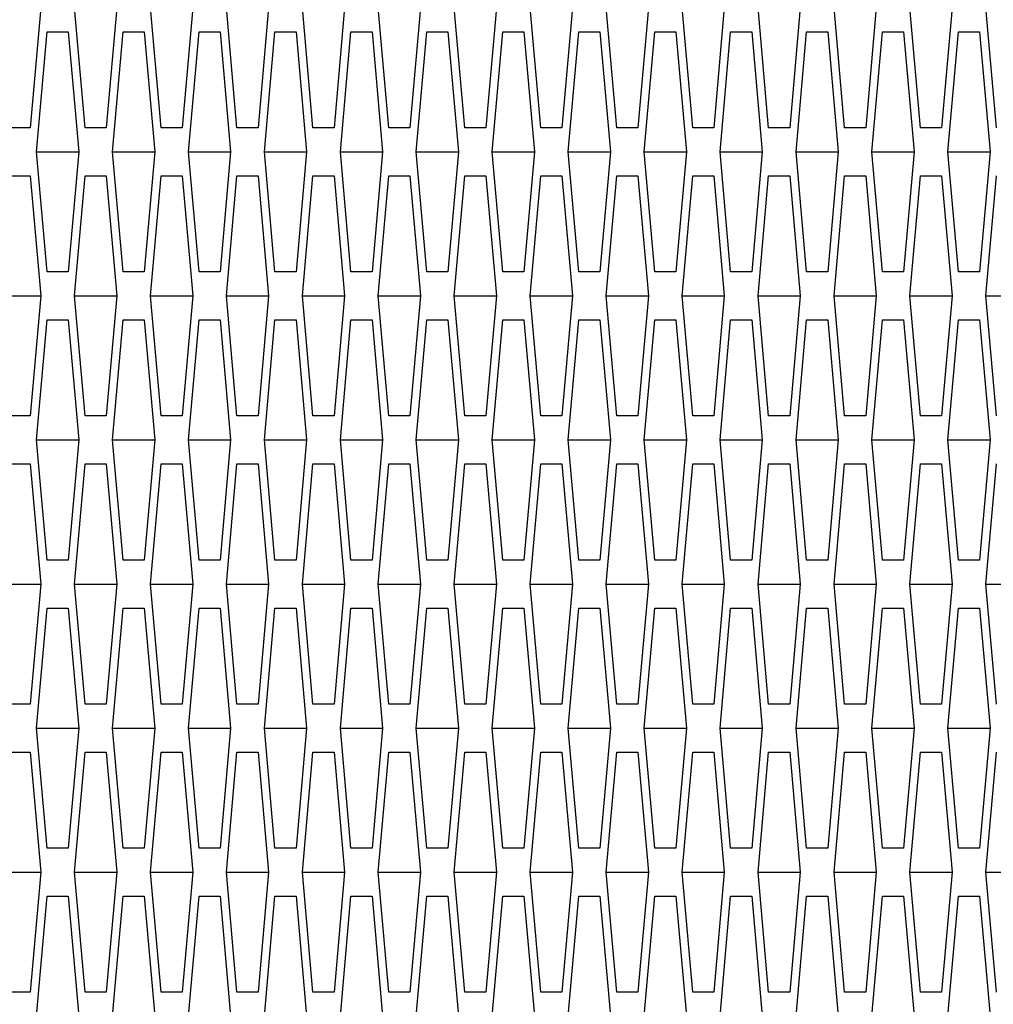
# Model space of a CAD drawing. Header units: millimetres. Extents: x 0 to 420, y 0 to 297.
# Tile 231 of 256: x 227.48 to 229.51, y 209.25 to 211.3. Entities that reach past the tile are written whole.
import ezdxf

# ---------------------------------------------------------------- set-up
doc = ezdxf.new("R2010")
doc.units = ezdxf.units.MM
doc.header["$LTSCALE"] = 23.1
doc.layers.get('0').update_dxf_attribs({"linetype": 'CONTINUOUS'})
doc.layers.add('DIM_PILOTEES', color=7, linetype='CONTINUOUS')
doc.styles.add('TEXTSTYLE_2', font='txt', dxfattribs={"width": 0.97619})
doc.styles.add('TEXTSTYLE_3', font='txt', dxfattribs={"width": 1.071429})
doc.styles.add('TEXTSTYLE_6', font='txt', dxfattribs={"width": 1.178571})
doc.dimstyles.new('DIMSTYLE_1', dxfattribs={"dimtxt": 2.5, "dimasz": 0.1875, "dimexe": 0.125, "dimexo": 0.0625, "dimgap": 1.25, "dimtad": 0, "dimtih": 1, "dimtoh": 1, "dimdsep": 46, "dimtxsty": 'TEXTSTYLE_2', "dimblk": '_FILLED', "dimblk1": '_FILLED', "dimblk2": '_FILLED', "dimcen": 0.09, "dimazin": 2, "dimtfac": 1, "dimtofl": 0, "dimtmove": 0, "dimatfit": 3, "dimldrblk": '_FILLED', "dimfxl": 1, "dimtolj": 1, "dimarcsym": 0})
doc.dimstyles.new('DIMSTYLE_2', dxfattribs={"dimtxt": 2.5, "dimasz": 0.1875, "dimexe": 0.125, "dimexo": 0.0625, "dimgap": 1.25, "dimtad": 0, "dimtih": 1, "dimtoh": 1, "dimdsep": 46, "dimtxsty": 'TEXTSTYLE_3', "dimblk": '_FILLED', "dimblk1": '_FILLED', "dimblk2": '_FILLED', "dimcen": 0.09, "dimazin": 2, "dimtfac": 1, "dimtofl": 0, "dimtmove": 0, "dimatfit": 3, "dimldrblk": '_FILLED', "dimfxl": 1, "dimtolj": 1, "dimarcsym": 0})
doc.dimstyles.new('DIMSTYLE_5', dxfattribs={"dimtxt": 2.5, "dimasz": 0.1875, "dimexe": 0.125, "dimexo": 0.0625, "dimgap": 1.25, "dimtad": 0, "dimtih": 1, "dimtoh": 1, "dimdsep": 46, "dimtxsty": 'TEXTSTYLE_6', "dimblk": '_FILLED', "dimblk1": '_FILLED', "dimblk2": '_FILLED', "dimcen": 0.09, "dimazin": 2, "dimtfac": 1, "dimtofl": 0, "dimtmove": 0, "dimatfit": 3, "dimldrblk": '_FILLED', "dimfxl": 1, "dimtolj": 1, "dimarcsym": 0})

# ---------------------------------------------------------------- blocks, each defined once
blk = doc.blocks.new('_FILLED')
at = {"color": 0, "linetype": 'BYBLOCK'}
blk.add_solid([(0, 0), (-1, 0.167), (-1, -0.167)], dxfattribs=at)
blk = doc.blocks.new('*D0')
at = {"layer": 'DIM_PILOTEES', "color": 2, "linetype": 'CONTINUOUS'}
for p, q in [((218.8808, 254.2086), (215.0951, 254.2086)), ((215.2201, 254.2086), (215.2201, 191.7537)), ((273.8528, 254.2086), (218.8808, 254.2086)), ((215.2201, 129.4471), (215.2201, 186.7537)), ((218.8808, 129.4471), (215.0951, 129.4471)), ((273.8782, 129.4471), (218.8808, 129.4471))]:
    blk.add_line(p, q, dxfattribs=at)
at = {"layer": 'DIM_PILOTEES', "color": 2, "linetype": 'CONTINUOUS', "xscale": 0.1875, "yscale": 0.1875, "zscale": 0.1875}
for p, rotation in [((215.2201, 254.2086), 90), ((215.2201, 129.4471), 270)]:
    blk.add_blockref('_FILLED', p, dxfattribs=dict(at, rotation=rotation))
at = {"layer": 'DIM_PILOTEES', "color": 2, "linetype": 'CONTINUOUS', "insert": (215.2201, 190.5037), "char_height": 2.5, "width": 10.982143, "attachment_point": 2, "line_spacing_factor": 0.9, "style": 'TEXTSTYLE_2'}
blk.add_mtext('{\\ftxt;\\W0.0001;\\H0.0001;\\~}{\\ftxt;\\W2.9285714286;\\H2.5; }{\\ftxt;\\W0.0001;\\H0.0001;\\~}', dxfattribs=at)
blk = doc.blocks.new('*D1')
at = {"layer": 'DIM_PILOTEES', "color": 2, "linetype": 'CONTINUOUS'}
for p, q in [((226.3883, 264.6125), (226.3883, 265.9875)), ((243.2945, 264.6125), (243.2945, 265.9875)), ((226.3883, 265.8625), (225.8883, 265.8625)), ((243.2945, 265.8625), (243.7945, 265.8625)), ((226.3883, 206.2157), (226.3883, 264.6125)), ((243.2945, 226.5584), (243.2945, 264.6125))]:
    blk.add_line(p, q, dxfattribs=at)
at = {"layer": 'DIM_PILOTEES', "color": 2, "linetype": 'CONTINUOUS', "xscale": 0.1875, "yscale": 0.1875, "zscale": 0.1875}
blk.add_blockref('_FILLED', (226.3883, 265.8625), dxfattribs=at)
at = {"layer": 'DIM_PILOTEES', "color": 2, "linetype": 'CONTINUOUS', "xscale": 0.1875, "yscale": 0.1875, "zscale": 0.1875, "rotation": 180}
blk.add_blockref('_FILLED', (243.2945, 265.8625), dxfattribs=at)
at = {"layer": 'DIM_PILOTEES', "color": 2, "linetype": 'CONTINUOUS', "insert": (235.5503, 267.1125), "char_height": 2.5, "width": 8.035714, "attachment_point": 2, "line_spacing_factor": 0.9, "style": 'TEXTSTYLE_3'}
blk.add_mtext('{\\ftxt;\\W0.0001;\\H0.0001;\\~}{\\ftxt;\\W2.1428571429;\\H2.5; }{\\ftxt;\\W0.0001;\\H0.0001;\\~}', dxfattribs=at)
blk = doc.blocks.new('*D8')
at = {"layer": 'DIM_PILOTEES', "color": 2, "linetype": 'CONTINUOUS'}
for p, q in [((226.3883, 276.7141), (226.3883, 278.0891)), ((276.2211, 276.7141), (276.2211, 278.0891)), ((226.3883, 277.9641), (248.9616, 277.9641)), ((276.2211, 277.9641), (257.3545, 277.9641)), ((226.3883, 206.2157), (226.3883, 276.7141)), ((276.2211, 241.6204), (276.2211, 276.7141))]:
    blk.add_line(p, q, dxfattribs=at)
at = {"layer": 'DIM_PILOTEES', "color": 2, "linetype": 'CONTINUOUS', "xscale": 0.1875, "yscale": 0.1875, "zscale": 0.1875, "rotation": 180}
blk.add_blockref('_FILLED', (226.3883, 277.9641), dxfattribs=at)
at = {"layer": 'DIM_PILOTEES', "color": 2, "linetype": 'CONTINUOUS', "xscale": 0.1875, "yscale": 0.1875, "zscale": 0.1875}
blk.add_blockref('_FILLED', (276.2211, 277.9641), dxfattribs=at)
at = {"layer": 'DIM_PILOTEES', "color": 2, "linetype": 'CONTINUOUS', "insert": (253.158, 279.2141), "char_height": 2.5, "width": 8.839286, "attachment_point": 2, "line_spacing_factor": 0.9, "style": 'TEXTSTYLE_6'}
blk.add_mtext('{\\ftxt;\\W0.0001;\\H0.0001;\\~}{\\ftxt;\\W2.3571428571;\\H2.5; }{\\ftxt;\\W0.0001;\\H0.0001;\\~}', dxfattribs=at)

msp = doc.modelspace()

# ---------------------------------------------------------------- linework, layer by layer
at = {"color": 3, "linetype": 'CONTINUOUS'}
for p, q in [((227.5249, 211.322), (227.503, 211.072)), ((227.6171, 211.072), (227.5952, 211.322)), ((227.683, 211.322), (227.6611, 211.072)), ((227.7752, 211.072), (227.7533, 211.322)), ((227.8411, 211.322), (227.8191, 211.072)), ((227.9333, 211.072), (227.9114, 211.322)), ((227.9992, 211.322), (227.9772, 211.072)), ((228.0914, 211.072), (228.0695, 211.322)), ((228.1573, 211.322), (228.1353, 211.072)), ((228.2495, 211.072), (228.2275, 211.322)), ((228.3154, 211.322), (228.2934, 211.072)), ((228.4076, 211.072), (228.3856, 211.322)), ((228.4735, 211.322), (228.4515, 211.072)), ((228.5657, 211.072), (228.5437, 211.322)), ((228.6316, 211.322), (228.6096, 211.072)), ((228.7238, 211.072), (228.7018, 211.322)), ((228.7897, 211.322), (228.7677, 211.072)), ((228.8819, 211.072), (228.8599, 211.322)), ((228.9477, 211.322), (228.9258, 211.072)), ((229.04, 211.072), (229.018, 211.322)), ((229.1058, 211.322), (229.0839, 211.072)), ((229.1981, 211.072), (229.1761, 211.322)), ((229.2639, 211.322), (229.242, 211.072)), ((229.3561, 211.072), (229.3342, 211.322)), ((229.422, 211.322), (229.4001, 211.072)), ((229.5142, 211.072), (229.4923, 211.322)), ((227.5161, 211.022), (227.5381, 211.272)), ((227.5381, 211.272), (227.582, 211.272)), ((227.582, 211.272), (227.604, 211.022)), ((227.6742, 211.022), (227.6962, 211.272)), ((227.6962, 211.272), (227.7401, 211.272)), ((227.7401, 211.272), (227.7621, 211.022)), ((227.8323, 211.022), (227.8543, 211.272)), ((227.8543, 211.272), (227.8982, 211.272)), ((227.8982, 211.272), (227.9201, 211.022)), ((227.9904, 211.022), (228.0124, 211.272)), ((228.0124, 211.272), (228.0563, 211.272)), ((228.0563, 211.272), (228.0782, 211.022)), ((228.1485, 211.022), (228.1705, 211.272)), ((228.1705, 211.272), (228.2144, 211.272)), ((228.2144, 211.272), (228.2363, 211.022)), ((228.3066, 211.022), (228.3286, 211.272)), ((228.3286, 211.272), (228.3725, 211.272)), ((228.3725, 211.272), (228.3944, 211.022)), ((228.4647, 211.022), (228.4866, 211.272)), ((228.4866, 211.272), (228.5306, 211.272)), ((228.5306, 211.272), (228.5525, 211.022)), ((228.6228, 211.022), (228.6447, 211.272)), ((228.6447, 211.272), (228.6886, 211.272)), ((228.6886, 211.272), (228.7106, 211.022)), ((228.7809, 211.022), (228.8028, 211.272)), ((228.8028, 211.272), (228.8467, 211.272)), ((228.8467, 211.272), (228.8687, 211.022)), ((228.939, 211.022), (228.9609, 211.272)), ((228.9609, 211.272), (229.0048, 211.272)), ((229.0048, 211.272), (229.0268, 211.022)), ((229.097, 211.022), (229.119, 211.272)), ((229.119, 211.272), (229.1629, 211.272)), ((229.1629, 211.272), (229.1849, 211.022)), ((229.2551, 211.022), (229.2771, 211.272)), ((229.2771, 211.272), (229.321, 211.272)), ((229.321, 211.272), (229.343, 211.022)), ((229.4132, 211.022), (229.4352, 211.272)), ((229.4352, 211.272), (229.4791, 211.272)), ((229.4791, 211.272), (229.5011, 211.022)), ((227.503, 211.072), (227.459, 211.072)), ((227.6611, 211.072), (227.6171, 211.072)), ((227.8191, 211.072), (227.7752, 211.072)), ((227.9772, 211.072), (227.9333, 211.072)), ((228.1353, 211.072), (228.0914, 211.072)), ((228.2934, 211.072), (228.2495, 211.072)), ((228.4515, 211.072), (228.4076, 211.072)), ((228.6096, 211.072), (228.5657, 211.072)), ((228.7677, 211.072), (228.7238, 211.072)), ((228.9258, 211.072), (228.8819, 211.072)), ((229.0839, 211.072), (229.04, 211.072)), ((229.242, 211.072), (229.1981, 211.072)), ((229.4001, 211.072), (229.3561, 211.072)), ((227.5381, 210.772), (227.5161, 211.022)), ((227.604, 211.022), (227.582, 210.772)), ((227.6962, 210.772), (227.6742, 211.022)), ((227.7621, 211.022), (227.7401, 210.772)), ((227.8543, 210.772), (227.8323, 211.022)), ((227.9201, 211.022), (227.8982, 210.772)), ((228.0124, 210.772), (227.9904, 211.022)), ((228.0782, 211.022), (228.0563, 210.772)), ((228.1705, 210.772), (228.1485, 211.022)), ((228.2363, 211.022), (228.2144, 210.772)), ((228.3286, 210.772), (228.3066, 211.022)), ((228.3944, 211.022), (228.3725, 210.772)), ((228.4866, 210.772), (228.4647, 211.022)), ((228.5525, 211.022), (228.5306, 210.772)), ((228.6447, 210.772), (228.6228, 211.022)), ((228.7106, 211.022), (228.6886, 210.772)), ((228.8028, 210.772), (228.7809, 211.022)), ((228.8687, 211.022), (228.8467, 210.772)), ((228.9609, 210.772), (228.939, 211.022)), ((229.0268, 211.022), (229.0048, 210.772)), ((229.119, 210.772), (229.097, 211.022)), ((229.1849, 211.022), (229.1629, 210.772)), ((229.2771, 210.772), (229.2551, 211.022)), ((229.343, 211.022), (229.321, 210.772)), ((229.4352, 210.772), (229.4132, 211.022)), ((229.5011, 211.022), (229.4791, 210.772)), ((227.459, 210.972), (227.503, 210.972)), ((227.503, 210.972), (227.5249, 210.722)), ((227.5952, 210.722), (227.6171, 210.972)), ((227.6171, 210.972), (227.6611, 210.972)), ((227.6611, 210.972), (227.683, 210.722)), ((227.7533, 210.722), (227.7752, 210.972)), ((227.7752, 210.972), (227.8191, 210.972)), ((227.8191, 210.972), (227.8411, 210.722)), ((227.9114, 210.722), (227.9333, 210.972)), ((227.9333, 210.972), (227.9772, 210.972)), ((227.9772, 210.972), (227.9992, 210.722)), ((228.0695, 210.722), (228.0914, 210.972)), ((228.0914, 210.972), (228.1353, 210.972)), ((228.1353, 210.972), (228.1573, 210.722)), ((228.2275, 210.722), (228.2495, 210.972)), ((228.2495, 210.972), (228.2934, 210.972)), ((228.2934, 210.972), (228.3154, 210.722)), ((228.3856, 210.722), (228.4076, 210.972)), ((228.4076, 210.972), (228.4515, 210.972)), ((228.4515, 210.972), (228.4735, 210.722)), ((228.5437, 210.722), (228.5657, 210.972)), ((228.5657, 210.972), (228.6096, 210.972)), ((228.6096, 210.972), (228.6316, 210.722)), ((228.7018, 210.722), (228.7238, 210.972)), ((228.7238, 210.972), (228.7677, 210.972)), ((228.7677, 210.972), (228.7897, 210.722)), ((228.8599, 210.722), (228.8819, 210.972)), ((228.8819, 210.972), (228.9258, 210.972)), ((228.9258, 210.972), (228.9477, 210.722)), ((229.018, 210.722), (229.04, 210.972)), ((229.04, 210.972), (229.0839, 210.972)), ((229.0839, 210.972), (229.1058, 210.722)), ((229.1761, 210.722), (229.1981, 210.972)), ((229.1981, 210.972), (229.242, 210.972)), ((229.242, 210.972), (229.2639, 210.722)), ((229.3342, 210.722), (229.3561, 210.972)), ((229.3561, 210.972), (229.4001, 210.972)), ((229.4001, 210.972), (229.422, 210.722)), ((229.4923, 210.722), (229.5142, 210.972)), ((227.582, 210.772), (227.5381, 210.772)), ((227.7401, 210.772), (227.6962, 210.772)), ((227.8982, 210.772), (227.8543, 210.772)), ((228.0563, 210.772), (228.0124, 210.772)), ((228.2144, 210.772), (228.1705, 210.772)), ((228.3725, 210.772), (228.3286, 210.772)), ((228.5306, 210.772), (228.4866, 210.772)), ((228.6886, 210.772), (228.6447, 210.772)), ((228.8467, 210.772), (228.8028, 210.772)), ((229.0048, 210.772), (228.9609, 210.772)), ((229.1629, 210.772), (229.119, 210.772)), ((229.321, 210.772), (229.2771, 210.772)), ((229.4791, 210.772), (229.4352, 210.772)), ((227.5249, 210.722), (227.503, 210.472)), ((227.6171, 210.472), (227.5952, 210.722)), ((227.683, 210.722), (227.6611, 210.472)), ((227.7752, 210.472), (227.7533, 210.722)), ((227.8411, 210.722), (227.8191, 210.472)), ((227.9333, 210.472), (227.9114, 210.722)), ((227.9992, 210.722), (227.9772, 210.472)), ((228.0914, 210.472), (228.0695, 210.722)), ((228.1573, 210.722), (228.1353, 210.472)), ((228.2495, 210.472), (228.2275, 210.722)), ((228.3154, 210.722), (228.2934, 210.472)), ((228.4076, 210.472), (228.3856, 210.722)), ((228.4735, 210.722), (228.4515, 210.472)), ((228.5657, 210.472), (228.5437, 210.722)), ((228.6316, 210.722), (228.6096, 210.472)), ((228.7238, 210.472), (228.7018, 210.722)), ((228.7897, 210.722), (228.7677, 210.472)), ((228.8819, 210.472), (228.8599, 210.722)), ((228.9477, 210.722), (228.9258, 210.472)), ((229.04, 210.472), (229.018, 210.722)), ((229.1058, 210.722), (229.0839, 210.472)), ((229.1981, 210.472), (229.1761, 210.722)), ((229.2639, 210.722), (229.242, 210.472)), ((229.3561, 210.472), (229.3342, 210.722)), ((229.422, 210.722), (229.4001, 210.472)), ((229.5142, 210.472), (229.4923, 210.722)), ((227.5161, 210.422), (227.5381, 210.672)), ((227.5381, 210.672), (227.582, 210.672)), ((227.582, 210.672), (227.604, 210.422)), ((227.6742, 210.422), (227.6962, 210.672)), ((227.6962, 210.672), (227.7401, 210.672)), ((227.7401, 210.672), (227.7621, 210.422)), ((227.8323, 210.422), (227.8543, 210.672)), ((227.8543, 210.672), (227.8982, 210.672)), ((227.8982, 210.672), (227.9201, 210.422)), ((227.9904, 210.422), (228.0124, 210.672)), ((228.0124, 210.672), (228.0563, 210.672)), ((228.0563, 210.672), (228.0782, 210.422)), ((228.1485, 210.422), (228.1705, 210.672)), ((228.1705, 210.672), (228.2144, 210.672)), ((228.2144, 210.672), (228.2363, 210.422)), ((228.3066, 210.422), (228.3286, 210.672)), ((228.3286, 210.672), (228.3725, 210.672)), ((228.3725, 210.672), (228.3944, 210.422)), ((228.4647, 210.422), (228.4866, 210.672)), ((228.4866, 210.672), (228.5306, 210.672)), ((228.5306, 210.672), (228.5525, 210.422)), ((228.6228, 210.422), (228.6447, 210.672)), ((228.6447, 210.672), (228.6886, 210.672)), ((228.6886, 210.672), (228.7106, 210.422)), ((228.7809, 210.422), (228.8028, 210.672)), ((228.8028, 210.672), (228.8467, 210.672)), ((228.8467, 210.672), (228.8687, 210.422)), ((228.939, 210.422), (228.9609, 210.672)), ((228.9609, 210.672), (229.0048, 210.672)), ((229.0048, 210.672), (229.0268, 210.422)), ((229.097, 210.422), (229.119, 210.672)), ((229.119, 210.672), (229.1629, 210.672)), ((229.1629, 210.672), (229.1849, 210.422)), ((229.2551, 210.422), (229.2771, 210.672)), ((229.2771, 210.672), (229.321, 210.672)), ((229.321, 210.672), (229.343, 210.422)), ((229.4132, 210.422), (229.4352, 210.672)), ((229.4352, 210.672), (229.4791, 210.672)), ((229.4791, 210.672), (229.5011, 210.422)), ((227.503, 210.472), (227.459, 210.472)), ((227.6611, 210.472), (227.6171, 210.472)), ((227.8191, 210.472), (227.7752, 210.472)), ((227.9772, 210.472), (227.9333, 210.472)), ((228.1353, 210.472), (228.0914, 210.472)), ((228.2934, 210.472), (228.2495, 210.472)), ((228.4515, 210.472), (228.4076, 210.472)), ((228.6096, 210.472), (228.5657, 210.472)), ((228.7677, 210.472), (228.7238, 210.472)), ((228.9258, 210.472), (228.8819, 210.472)), ((229.0839, 210.472), (229.04, 210.472)), ((229.242, 210.472), (229.1981, 210.472)), ((229.4001, 210.472), (229.3561, 210.472)), ((227.5381, 210.172), (227.5161, 210.422)), ((227.604, 210.422), (227.582, 210.172)), ((227.6962, 210.172), (227.6742, 210.422)), ((227.7621, 210.422), (227.7401, 210.172)), ((227.8543, 210.172), (227.8323, 210.422)), ((227.9201, 210.422), (227.8982, 210.172)), ((228.0124, 210.172), (227.9904, 210.422)), ((228.0782, 210.422), (228.0563, 210.172)), ((228.1705, 210.172), (228.1485, 210.422)), ((228.2363, 210.422), (228.2144, 210.172)), ((228.3286, 210.172), (228.3066, 210.422)), ((228.3944, 210.422), (228.3725, 210.172)), ((228.4866, 210.172), (228.4647, 210.422)), ((228.5525, 210.422), (228.5306, 210.172)), ((228.6447, 210.172), (228.6228, 210.422)), ((228.7106, 210.422), (228.6886, 210.172)), ((228.8028, 210.172), (228.7809, 210.422)), ((228.8687, 210.422), (228.8467, 210.172)), ((228.9609, 210.172), (228.939, 210.422)), ((229.0268, 210.422), (229.0048, 210.172)), ((229.119, 210.172), (229.097, 210.422)), ((229.1849, 210.422), (229.1629, 210.172)), ((229.2771, 210.172), (229.2551, 210.422)), ((229.343, 210.422), (229.321, 210.172)), ((229.4352, 210.172), (229.4132, 210.422)), ((229.5011, 210.422), (229.4791, 210.172)), ((227.459, 210.372), (227.503, 210.372)), ((227.503, 210.372), (227.5249, 210.122)), ((227.5952, 210.122), (227.6171, 210.372)), ((227.6171, 210.372), (227.6611, 210.372)), ((227.6611, 210.372), (227.683, 210.122)), ((227.7533, 210.122), (227.7752, 210.372)), ((227.7752, 210.372), (227.8191, 210.372)), ((227.8191, 210.372), (227.8411, 210.122)), ((227.9114, 210.122), (227.9333, 210.372)), ((227.9333, 210.372), (227.9772, 210.372)), ((227.9772, 210.372), (227.9992, 210.122)), ((228.0695, 210.122), (228.0914, 210.372)), ((228.0914, 210.372), (228.1353, 210.372)), ((228.1353, 210.372), (228.1573, 210.122)), ((228.2275, 210.122), (228.2495, 210.372)), ((228.2495, 210.372), (228.2934, 210.372)), ((228.2934, 210.372), (228.3154, 210.122)), ((228.3856, 210.122), (228.4076, 210.372)), ((228.4076, 210.372), (228.4515, 210.372)), ((228.4515, 210.372), (228.4735, 210.122)), ((228.5437, 210.122), (228.5657, 210.372)), ((228.5657, 210.372), (228.6096, 210.372)), ((228.6096, 210.372), (228.6316, 210.122)), ((228.7018, 210.122), (228.7238, 210.372)), ((228.7238, 210.372), (228.7677, 210.372)), ((228.7677, 210.372), (228.7897, 210.122)), ((228.8599, 210.122), (228.8819, 210.372)), ((228.8819, 210.372), (228.9258, 210.372)), ((228.9258, 210.372), (228.9477, 210.122)), ((229.018, 210.122), (229.04, 210.372)), ((229.04, 210.372), (229.0839, 210.372)), ((229.0839, 210.372), (229.1058, 210.122)), ((229.1761, 210.122), (229.1981, 210.372)), ((229.1981, 210.372), (229.242, 210.372)), ((229.242, 210.372), (229.2639, 210.122)), ((229.3342, 210.122), (229.3561, 210.372)), ((229.3561, 210.372), (229.4001, 210.372)), ((229.4001, 210.372), (229.422, 210.122)), ((229.4923, 210.122), (229.5142, 210.372)), ((227.582, 210.172), (227.5381, 210.172)), ((227.7401, 210.172), (227.6962, 210.172)), ((227.8982, 210.172), (227.8543, 210.172)), ((228.0563, 210.172), (228.0124, 210.172)), ((228.2144, 210.172), (228.1705, 210.172)), ((228.3725, 210.172), (228.3286, 210.172)), ((228.5306, 210.172), (228.4866, 210.172)), ((228.6886, 210.172), (228.6447, 210.172)), ((228.8467, 210.172), (228.8028, 210.172)), ((229.0048, 210.172), (228.9609, 210.172)), ((229.1629, 210.172), (229.119, 210.172)), ((229.321, 210.172), (229.2771, 210.172)), ((229.4791, 210.172), (229.4352, 210.172)), ((227.5249, 210.122), (227.503, 209.872)), ((227.6171, 209.872), (227.5952, 210.122)), ((227.683, 210.122), (227.6611, 209.872)), ((227.7752, 209.872), (227.7533, 210.122)), ((227.8411, 210.122), (227.8191, 209.872)), ((227.9333, 209.872), (227.9114, 210.122)), ((227.9992, 210.122), (227.9772, 209.872)), ((228.0914, 209.872), (228.0695, 210.122)), ((228.1573, 210.122), (228.1353, 209.872)), ((228.2495, 209.872), (228.2275, 210.122)), ((228.3154, 210.122), (228.2934, 209.872)), ((228.4076, 209.872), (228.3856, 210.122)), ((228.4735, 210.122), (228.4515, 209.872)), ((228.5657, 209.872), (228.5437, 210.122)), ((228.6316, 210.122), (228.6096, 209.872)), ((228.7238, 209.872), (228.7018, 210.122)), ((228.7897, 210.122), (228.7677, 209.872)), ((228.8819, 209.872), (228.8599, 210.122)), ((228.9477, 210.122), (228.9258, 209.872)), ((229.04, 209.872), (229.018, 210.122)), ((229.1058, 210.122), (229.0839, 209.872)), ((229.1981, 209.872), (229.1761, 210.122)), ((229.2639, 210.122), (229.242, 209.872)), ((229.3561, 209.872), (229.3342, 210.122)), ((229.422, 210.122), (229.4001, 209.872)), ((229.5142, 209.872), (229.4923, 210.122)), ((227.5161, 209.822), (227.5381, 210.072)), ((227.5381, 210.072), (227.582, 210.072)), ((227.582, 210.072), (227.604, 209.822)), ((227.6742, 209.822), (227.6962, 210.072)), ((227.6962, 210.072), (227.7401, 210.072)), ((227.7401, 210.072), (227.7621, 209.822)), ((227.8323, 209.822), (227.8543, 210.072)), ((227.8543, 210.072), (227.8982, 210.072)), ((227.8982, 210.072), (227.9201, 209.822)), ((227.9904, 209.822), (228.0124, 210.072)), ((228.0124, 210.072), (228.0563, 210.072)), ((228.0563, 210.072), (228.0782, 209.822)), ((228.1485, 209.822), (228.1705, 210.072)), ((228.1705, 210.072), (228.2144, 210.072)), ((228.2144, 210.072), (228.2363, 209.822)), ((228.3066, 209.822), (228.3286, 210.072)), ((228.3286, 210.072), (228.3725, 210.072)), ((228.3725, 210.072), (228.3944, 209.822)), ((228.4647, 209.822), (228.4866, 210.072)), ((228.4866, 210.072), (228.5306, 210.072)), ((228.5306, 210.072), (228.5525, 209.822)), ((228.6228, 209.822), (228.6447, 210.072)), ((228.6447, 210.072), (228.6886, 210.072)), ((228.6886, 210.072), (228.7106, 209.822)), ((228.7809, 209.822), (228.8028, 210.072)), ((228.8028, 210.072), (228.8467, 210.072)), ((228.8467, 210.072), (228.8687, 209.822)), ((228.939, 209.822), (228.9609, 210.072)), ((228.9609, 210.072), (229.0048, 210.072)), ((229.0048, 210.072), (229.0268, 209.822)), ((229.097, 209.822), (229.119, 210.072)), ((229.119, 210.072), (229.1629, 210.072)), ((229.1629, 210.072), (229.1849, 209.822)), ((229.2551, 209.822), (229.2771, 210.072)), ((229.2771, 210.072), (229.321, 210.072)), ((229.321, 210.072), (229.343, 209.822)), ((229.4132, 209.822), (229.4352, 210.072)), ((229.4352, 210.072), (229.4791, 210.072)), ((229.4791, 210.072), (229.5011, 209.822)), ((227.503, 209.872), (227.459, 209.872)), ((227.6611, 209.872), (227.6171, 209.872)), ((227.8191, 209.872), (227.7752, 209.872)), ((227.9772, 209.872), (227.9333, 209.872)), ((228.1353, 209.872), (228.0914, 209.872)), ((228.2934, 209.872), (228.2495, 209.872)), ((228.4515, 209.872), (228.4076, 209.872)), ((228.6096, 209.872), (228.5657, 209.872)), ((228.7677, 209.872), (228.7238, 209.872)), ((228.9258, 209.872), (228.8819, 209.872)), ((229.0839, 209.872), (229.04, 209.872)), ((229.242, 209.872), (229.1981, 209.872)), ((229.4001, 209.872), (229.3561, 209.872)), ((227.5381, 209.572), (227.5161, 209.822)), ((227.604, 209.822), (227.582, 209.572)), ((227.6962, 209.572), (227.6742, 209.822)), ((227.7621, 209.822), (227.7401, 209.572)), ((227.8543, 209.572), (227.8323, 209.822)), ((227.9201, 209.822), (227.8982, 209.572)), ((228.0124, 209.572), (227.9904, 209.822)), ((228.0782, 209.822), (228.0563, 209.572)), ((228.1705, 209.572), (228.1485, 209.822)), ((228.2363, 209.822), (228.2144, 209.572)), ((228.3286, 209.572), (228.3066, 209.822)), ((228.3944, 209.822), (228.3725, 209.572)), ((228.4866, 209.572), (228.4647, 209.822)), ((228.5525, 209.822), (228.5306, 209.572)), ((228.6447, 209.572), (228.6228, 209.822)), ((228.7106, 209.822), (228.6886, 209.572)), ((228.8028, 209.572), (228.7809, 209.822)), ((228.8687, 209.822), (228.8467, 209.572)), ((228.9609, 209.572), (228.939, 209.822)), ((229.0268, 209.822), (229.0048, 209.572)), ((229.119, 209.572), (229.097, 209.822)), ((229.1849, 209.822), (229.1629, 209.572)), ((229.2771, 209.572), (229.2551, 209.822)), ((229.343, 209.822), (229.321, 209.572)), ((229.4352, 209.572), (229.4132, 209.822)), ((229.5011, 209.822), (229.4791, 209.572)), ((227.459, 209.772), (227.503, 209.772)), ((227.503, 209.772), (227.5249, 209.522)), ((227.5952, 209.522), (227.6171, 209.772)), ((227.6171, 209.772), (227.6611, 209.772)), ((227.6611, 209.772), (227.683, 209.522)), ((227.7533, 209.522), (227.7752, 209.772)), ((227.7752, 209.772), (227.8191, 209.772)), ((227.8191, 209.772), (227.8411, 209.522)), ((227.9114, 209.522), (227.9333, 209.772)), ((227.9333, 209.772), (227.9772, 209.772)), ((227.9772, 209.772), (227.9992, 209.522)), ((228.0695, 209.522), (228.0914, 209.772)), ((228.0914, 209.772), (228.1353, 209.772)), ((228.1353, 209.772), (228.1573, 209.522)), ((228.2275, 209.522), (228.2495, 209.772)), ((228.2495, 209.772), (228.2934, 209.772)), ((228.2934, 209.772), (228.3154, 209.522)), ((228.3856, 209.522), (228.4076, 209.772)), ((228.4076, 209.772), (228.4515, 209.772)), ((228.4515, 209.772), (228.4735, 209.522)), ((228.5437, 209.522), (228.5657, 209.772)), ((228.5657, 209.772), (228.6096, 209.772)), ((228.6096, 209.772), (228.6316, 209.522)), ((228.7018, 209.522), (228.7238, 209.772)), ((228.7238, 209.772), (228.7677, 209.772)), ((228.7677, 209.772), (228.7897, 209.522)), ((228.8599, 209.522), (228.8819, 209.772)), ((228.8819, 209.772), (228.9258, 209.772)), ((228.9258, 209.772), (228.9477, 209.522)), ((229.018, 209.522), (229.04, 209.772)), ((229.04, 209.772), (229.0839, 209.772)), ((229.0839, 209.772), (229.1058, 209.522)), ((229.1761, 209.522), (229.1981, 209.772)), ((229.1981, 209.772), (229.242, 209.772)), ((229.242, 209.772), (229.2639, 209.522)), ((229.3342, 209.522), (229.3561, 209.772)), ((229.3561, 209.772), (229.4001, 209.772)), ((229.4001, 209.772), (229.422, 209.522)), ((229.4923, 209.522), (229.5142, 209.772)), ((227.582, 209.572), (227.5381, 209.572)), ((227.7401, 209.572), (227.6962, 209.572)), ((227.8982, 209.572), (227.8543, 209.572)), ((228.0563, 209.572), (228.0124, 209.572)), ((228.2144, 209.572), (228.1705, 209.572)), ((228.3725, 209.572), (228.3286, 209.572)), ((228.5306, 209.572), (228.4866, 209.572)), ((228.6886, 209.572), (228.6447, 209.572)), ((228.8467, 209.572), (228.8028, 209.572)), ((229.0048, 209.572), (228.9609, 209.572)), ((229.1629, 209.572), (229.119, 209.572)), ((229.321, 209.572), (229.2771, 209.572)), ((229.4791, 209.572), (229.4352, 209.572)), ((227.5249, 209.522), (227.503, 209.272)), ((227.6171, 209.272), (227.5952, 209.522)), ((227.683, 209.522), (227.6611, 209.272)), ((227.7752, 209.272), (227.7533, 209.522)), ((227.8411, 209.522), (227.8191, 209.272)), ((227.9333, 209.272), (227.9114, 209.522)), ((227.9992, 209.522), (227.9772, 209.272)), ((228.0914, 209.272), (228.0695, 209.522)), ((228.1573, 209.522), (228.1353, 209.272)), ((228.2495, 209.272), (228.2275, 209.522)), ((228.3154, 209.522), (228.2934, 209.272)), ((228.4076, 209.272), (228.3856, 209.522)), ((228.4735, 209.522), (228.4515, 209.272)), ((228.5657, 209.272), (228.5437, 209.522)), ((228.6316, 209.522), (228.6096, 209.272)), ((228.7238, 209.272), (228.7018, 209.522)), ((228.7897, 209.522), (228.7677, 209.272)), ((228.8819, 209.272), (228.8599, 209.522)), ((228.9477, 209.522), (228.9258, 209.272)), ((229.04, 209.272), (229.018, 209.522)), ((229.1058, 209.522), (229.0839, 209.272)), ((229.1981, 209.272), (229.1761, 209.522)), ((229.2639, 209.522), (229.242, 209.272)), ((229.3561, 209.272), (229.3342, 209.522)), ((229.422, 209.522), (229.4001, 209.272)), ((229.5142, 209.272), (229.4923, 209.522)), ((227.5161, 209.222), (227.5381, 209.472)), ((227.5381, 209.472), (227.582, 209.472)), ((227.582, 209.472), (227.604, 209.222)), ((227.6742, 209.222), (227.6962, 209.472)), ((227.6962, 209.472), (227.7401, 209.472)), ((227.7401, 209.472), (227.7621, 209.222)), ((227.8323, 209.222), (227.8543, 209.472)), ((227.8543, 209.472), (227.8982, 209.472)), ((227.8982, 209.472), (227.9201, 209.222)), ((227.9904, 209.222), (228.0124, 209.472)), ((228.0124, 209.472), (228.0563, 209.472)), ((228.0563, 209.472), (228.0782, 209.222)), ((228.1485, 209.222), (228.1705, 209.472)), ((228.1705, 209.472), (228.2144, 209.472)), ((228.2144, 209.472), (228.2363, 209.222)), ((228.3066, 209.222), (228.3286, 209.472)), ((228.3286, 209.472), (228.3725, 209.472)), ((228.3725, 209.472), (228.3944, 209.222)), ((228.4647, 209.222), (228.4866, 209.472)), ((228.4866, 209.472), (228.5306, 209.472)), ((228.5306, 209.472), (228.5525, 209.222)), ((228.6228, 209.222), (228.6447, 209.472)), ((228.6447, 209.472), (228.6886, 209.472)), ((228.6886, 209.472), (228.7106, 209.222)), ((228.7809, 209.222), (228.8028, 209.472)), ((228.8028, 209.472), (228.8467, 209.472)), ((228.8467, 209.472), (228.8687, 209.222)), ((228.939, 209.222), (228.9609, 209.472)), ((228.9609, 209.472), (229.0048, 209.472)), ((229.0048, 209.472), (229.0268, 209.222)), ((229.097, 209.222), (229.119, 209.472)), ((229.119, 209.472), (229.1629, 209.472)), ((229.1629, 209.472), (229.1849, 209.222)), ((229.2551, 209.222), (229.2771, 209.472)), ((229.2771, 209.472), (229.321, 209.472)), ((229.321, 209.472), (229.343, 209.222)), ((229.4132, 209.222), (229.4352, 209.472)), ((229.4352, 209.472), (229.4791, 209.472)), ((229.4791, 209.472), (229.5011, 209.222)), ((227.503, 209.272), (227.459, 209.272)), ((227.6611, 209.272), (227.6171, 209.272)), ((227.8191, 209.272), (227.7752, 209.272)), ((227.9772, 209.272), (227.9333, 209.272)), ((228.1353, 209.272), (228.0914, 209.272)), ((228.2934, 209.272), (228.2495, 209.272)), ((228.4515, 209.272), (228.4076, 209.272)), ((228.6096, 209.272), (228.5657, 209.272)), ((228.7677, 209.272), (228.7238, 209.272)), ((228.9258, 209.272), (228.8819, 209.272)), ((229.0839, 209.272), (229.04, 209.272)), ((229.242, 209.272), (229.1981, 209.272)), ((229.4001, 209.272), (229.3561, 209.272))]:
    msp.add_line(p, q, dxfattribs=at)
at = {"color": 7, "linetype": 'CONTINUOUS'}
for p, q in [((227.5161, 211.022), (227.604, 211.022)), ((227.6742, 211.022), (227.7621, 211.022)), ((227.8323, 211.022), (227.9201, 211.022)), ((227.9904, 211.022), (228.0782, 211.022)), ((228.1485, 211.022), (228.2363, 211.022)), ((228.3066, 211.022), (228.3944, 211.022)), ((228.4647, 211.022), (228.5525, 211.022)), ((228.6228, 211.022), (228.7106, 211.022)), ((228.7809, 211.022), (228.8687, 211.022)), ((228.939, 211.022), (229.0268, 211.022)), ((229.097, 211.022), (229.1849, 211.022)), ((229.2551, 211.022), (229.343, 211.022)), ((229.4132, 211.022), (229.5011, 211.022)), ((227.4371, 210.722), (227.5249, 210.722)), ((227.5952, 210.722), (227.683, 210.722)), ((227.7533, 210.722), (227.8411, 210.722)), ((227.9114, 210.722), (227.9992, 210.722)), ((228.0695, 210.722), (228.1573, 210.722)), ((228.2275, 210.722), (228.3154, 210.722)), ((228.3856, 210.722), (228.4735, 210.722)), ((228.5437, 210.722), (228.6316, 210.722)), ((228.7018, 210.722), (228.7897, 210.722)), ((228.8599, 210.722), (228.9477, 210.722)), ((229.018, 210.722), (229.1058, 210.722)), ((229.1761, 210.722), (229.2639, 210.722)), ((229.3342, 210.722), (229.422, 210.722)), ((229.4923, 210.722), (229.5801, 210.722)), ((227.5161, 210.422), (227.604, 210.422)), ((227.6742, 210.422), (227.7621, 210.422)), ((227.8323, 210.422), (227.9201, 210.422)), ((227.9904, 210.422), (228.0782, 210.422)), ((228.1485, 210.422), (228.2363, 210.422)), ((228.3066, 210.422), (228.3944, 210.422)), ((228.4647, 210.422), (228.5525, 210.422)), ((228.6228, 210.422), (228.7106, 210.422)), ((228.7809, 210.422), (228.8687, 210.422)), ((228.939, 210.422), (229.0268, 210.422)), ((229.097, 210.422), (229.1849, 210.422)), ((229.2551, 210.422), (229.343, 210.422)), ((229.4132, 210.422), (229.5011, 210.422)), ((227.4371, 210.122), (227.5249, 210.122)), ((227.5952, 210.122), (227.683, 210.122)), ((227.7533, 210.122), (227.8411, 210.122)), ((227.9114, 210.122), (227.9992, 210.122)), ((228.0695, 210.122), (228.1573, 210.122)), ((228.2275, 210.122), (228.3154, 210.122)), ((228.3856, 210.122), (228.4735, 210.122)), ((228.5437, 210.122), (228.6316, 210.122)), ((228.7018, 210.122), (228.7897, 210.122)), ((228.8599, 210.122), (228.9477, 210.122)), ((229.018, 210.122), (229.1058, 210.122)), ((229.1761, 210.122), (229.2639, 210.122)), ((229.3342, 210.122), (229.422, 210.122)), ((229.4923, 210.122), (229.5801, 210.122)), ((227.5161, 209.822), (227.604, 209.822)), ((227.6742, 209.822), (227.7621, 209.822)), ((227.8323, 209.822), (227.9201, 209.822)), ((227.9904, 209.822), (228.0782, 209.822)), ((228.1485, 209.822), (228.2363, 209.822)), ((228.3066, 209.822), (228.3944, 209.822)), ((228.4647, 209.822), (228.5525, 209.822)), ((228.6228, 209.822), (228.7106, 209.822)), ((228.7809, 209.822), (228.8687, 209.822)), ((228.939, 209.822), (229.0268, 209.822)), ((229.097, 209.822), (229.1849, 209.822)), ((229.2551, 209.822), (229.343, 209.822)), ((229.4132, 209.822), (229.5011, 209.822)), ((227.4371, 209.522), (227.5249, 209.522)), ((227.5952, 209.522), (227.683, 209.522)), ((227.7533, 209.522), (227.8411, 209.522)), ((227.9114, 209.522), (227.9992, 209.522)), ((228.0695, 209.522), (228.1573, 209.522)), ((228.2275, 209.522), (228.3154, 209.522)), ((228.3856, 209.522), (228.4735, 209.522)), ((228.5437, 209.522), (228.6316, 209.522)), ((228.7018, 209.522), (228.7897, 209.522)), ((228.8599, 209.522), (228.9477, 209.522)), ((229.018, 209.522), (229.1058, 209.522)), ((229.1761, 209.522), (229.2639, 209.522)), ((229.3342, 209.522), (229.422, 209.522)), ((229.4923, 209.522), (229.5801, 209.522))]:
    msp.add_line(p, q, dxfattribs=at)

# ---------------------------------------------------------------- dimensions: what is measured, and where the dimension line sits
at = {"layer": 'DIM_PILOTEES', "color": 2, "linetype": 'CONTINUOUS'}
for base, p1, p2, angle, text, dimstyle, picture, middle in [((226.3883, 277.9641), (276.2211, 241.5579), (226.3883, 206.1532), 180, '{\\ftxt;\\W0.0001;\\H0.0001;\\~}{\\ftxt;\\W2.3571428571;\\H2.5; }{\\ftxt;\\W0.0001;\\H0.0001;\\~}', 'DIMSTYLE_5', '*D8', (250.2116, 276.7141)), ((226.3883, 265.8625), (243.2945, 226.4959), (226.3883, 206.1532), 180, '{\\ftxt;\\W0.0001;\\H0.0001;\\~}{\\ftxt;\\W2.1428571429;\\H2.5; }{\\ftxt;\\W0.0001;\\H0.0001;\\~}', 'DIMSTYLE_2', '*D1', (232.8717, 264.6125)), ((215.2201, 254.2086), (273.9407, 129.4471), (273.9153, 254.2086), 90, '{\\ftxt;\\W0.0001;\\H0.0001;\\~}{\\ftxt;\\W2.9285714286;\\H2.5; }{\\ftxt;\\W0.0001;\\H0.0001;\\~}', 'DIMSTYLE_1', '*D0', (211.5594, 188.0037))]:
    dim = msp.add_linear_dim(base=base, p1=p1, p2=p2, angle=angle, text=text, dimstyle=dimstyle, dxfattribs=at)
    dim.commit()
    dim.dimension.update_dxf_attribs({"geometry": picture, "text_midpoint": middle, "dimtype": 160})

doc.saveas('drawing.dxf')
